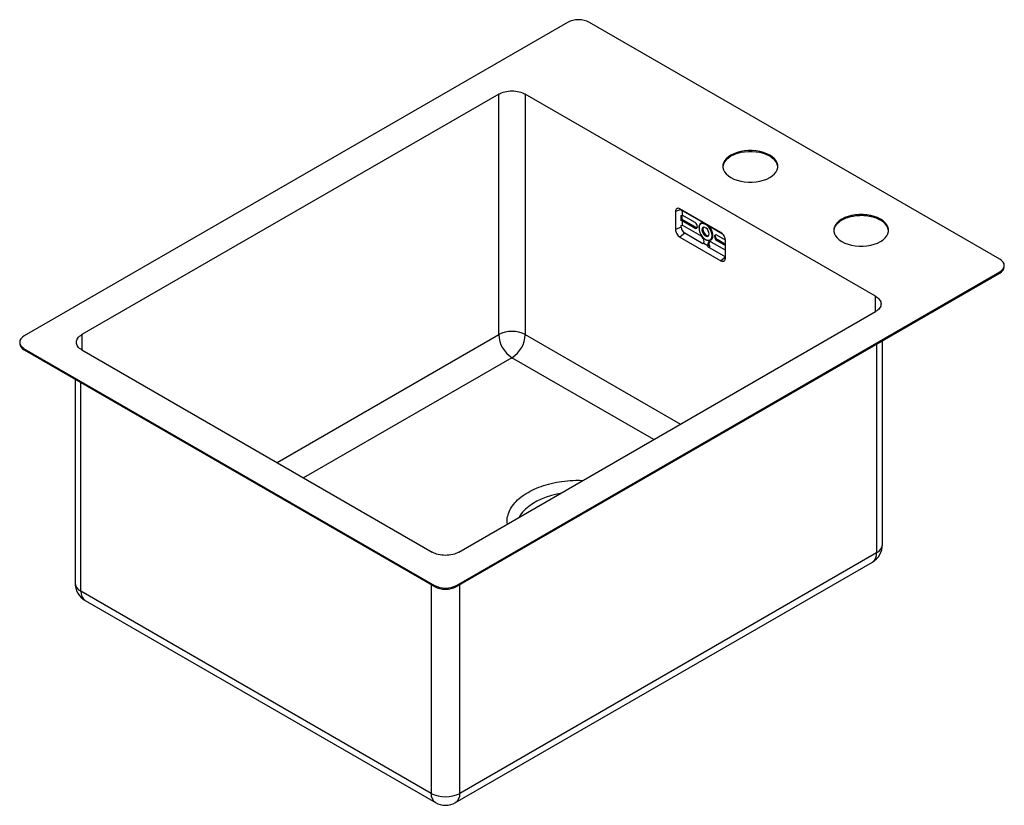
# Model space of a CAD drawing. Header units: millimetres. Extents: x -314 to 314, y -475 to 26.
import ezdxf

# ---------------------------------------------------------------- set-up
doc = ezdxf.new("R2010")
doc.units = ezdxf.units.MM

msp = doc.modelspace()

# ---------------------------------------------------------------- linework, layer by layer
at = {"color": 7, "linetype": 'Continuous', "lineweight": 25}
for p, q in [((35.36, 24.49), (-311.13, -175.53)), ((311.13, -126.54), (49.5, 24.49)), ((-8.49, -21.23), (-274.36, -174.71)), ((-8.49, -174.74), (-8.49, -21.23)), ((231.93, -150.22), (8.49, -21.23)), ((8.49, -21.23), (8.49, -174.74)), ((164.4, -60.94), (164.4, -60.21)), ((104.3, -96.14), (104.3, -107.57)), ((133.29, -109.61), (107.13, -94.5)), ((107.96, -94.98), (107.96, -95.67)), ((108.02, -95.01), (107.96, -95.04)), ((108.46, -95.47), (107.96, -95.67)), ((107.96, -98.66), (108.46, -98.46)), ((107.96, -102.09), (107.96, -98.66)), ((108.46, -95.47), (108.46, -98.46)), ((108.46, -95.47), (120.39, -102.36)), ((116.81, -103.28), (108.46, -98.46)), ((108.56, -101.21), (108.56, -98.51)), ((107.96, -106.09), (104.3, -107.57)), ((107.96, -101.56), (108.56, -101.21)), ((108.46, -101.88), (107.96, -102.09)), ((107.96, -105.07), (108.46, -104.87)), ((107.96, -106.09), (107.96, -105.07)), ((108.46, -101.88), (108.46, -104.87)), ((108.46, -101.88), (116.81, -106.71)), ((120.39, -111.76), (108.46, -104.87)), ((117.45, -106.34), (108.56, -101.21)), ((116.81, -106.71), (117.45, -106.34)), ((119.32, -106.77), (119.32, -106.44)), ((127.1, -106.23), (134.26, -110.37)), ((235.11, -101.77), (235.11, -101.03)), ((110.24, -110.04), (107.13, -112.47)), ((107.13, -112.47), (133.29, -127.57)), ((121.81, -116.72), (110.24, -110.04)), ((121.16, -107.83), (121.8, -107.46)), ((127.6, -111.55), (128.16, -111.55)), ((129.19, -112.14), (129.82, -111.77)), ((136.1, -114.41), (130.67, -111.28)), ((122.28, -116.41), (125.21, -118.1)), ((123.46, -113.93), (123.74, -114.1)), ((124.82, -118.46), (136.12, -124.98)), ((124.98, -116.86), (125.61, -116.49)), ((136.12, -120.84), (127.1, -115.63)), ((130.67, -114.71), (131.31, -114.34)), ((130.67, -114.71), (136.12, -117.85)), ((136.12, -117.12), (131.31, -114.34)), ((136.12, -125.94), (136.12, -114.5)), ((314.06, -131.36), (314.06, -130.63)), ((-35.36, -334.73), (311.13, -134.71)), ((-35.36, -335.46), (311.13, -135.44)), ((311.13, -135.44), (311.13, -134.71)), ((-33.94, -313.5), (231.93, -160.02)), ((-314.06, -179.61), (-314.06, -180.34)), ((236.35, -308.63), (236.35, -178.61)), ((-311.13, -183.69), (-49.5, -334.73)), ((-311.13, -184.43), (-311.13, -183.69)), ((-311.13, -184.43), (-49.5, -335.46)), ((-274.36, -184.51), (-50.91, -313.5)), ((-278.77, -203.1), (-278.77, -333.12)), ((232.57, -313.89), (-33.3, -467.38)), ((-35.98, -473.28), (229.9, -319.8)), ((-51.55, -467.38), (-274.99, -338.39)), ((-49.5, -335.46), (-49.5, -334.73)), ((-35.36, -335.46), (-35.36, -334.73)), ((-272.32, -344.29), (-48.88, -473.28))]:
    msp.add_line(p, q, dxfattribs=at)
at = {"color": 8, "linetype": 'Continuous', "lineweight": 25}
for p, q in [((107.63, -94.79), (104.3, -96.14)), ((120.39, -102.36), (120.56, -102.26)), ((127.1, -106.23), (127.27, -106.13)), ((136.12, -125.36), (133.29, -127.57)), ((231.93, -160.02), (231.93, -150.22)), ((-274.36, -174.71), (-274.36, -184.51)), ((-149.89, -256.36), (-8.49, -174.74)), ((8.49, -174.74), (107.46, -231.87)), ((232.57, -180.79), (232.57, -313.89)), ((0, -189.43), (-132.91, -266.16)), ((90.49, -241.67), (0, -189.43)), ((-274.99, -338.39), (-274.99, -205.29)), ((-51.55, -334.28), (-51.55, -467.38)), ((-33.3, -467.38), (-33.3, -334.28))]:
    msp.add_line(p, q, dxfattribs=at)
at = {"color": 7, "linetype": 'Continuous', "lineweight": 25, "flags": 128}
for points in [[(164.4, -60.94), (162.52, -60), (160.41, -59.22), (158.14, -58.62), (155.75, -58.22), (153.28, -58.01), (150.78, -58.01), (148.31, -58.22), (145.91, -58.62), (143.64, -59.22), (141.54, -60), (139.65, -60.94), (138.02, -62.03), (136.67, -63.25), (135.63, -64.56), (134.93, -65.94), (134.57, -67.37), (134.54, -67.72)], [(164.4, -60.21), (162.52, -59.27), (160.41, -58.49), (158.14, -57.89), (155.75, -57.48), (153.28, -57.28), (150.78, -57.28), (148.31, -57.48), (145.91, -57.89), (143.64, -58.49), (141.54, -59.27), (139.65, -60.21), (138.02, -61.3), (136.67, -62.51), (135.63, -63.82), (134.93, -65.21), (134.57, -66.63), (134.57, -68.07), (134.93, -69.5), (135.63, -70.88), (136.67, -72.2), (138.02, -73.41), (139.65, -74.5)], [(139.65, -74.5), (141.54, -75.44), (143.64, -76.22), (145.91, -76.82), (148.31, -77.23), (150.78, -77.43), (153.28, -77.43), (155.75, -77.23), (158.14, -76.82), (160.41, -76.22), (162.52, -75.44), (164.4, -74.5), (166.04, -73.41), (167.39, -72.2), (168.42, -70.88), (169.13, -69.5), (169.48, -68.07), (169.48, -66.63), (169.13, -65.21), (168.42, -63.82), (167.39, -62.51), (166.04, -61.3), (164.4, -60.21)], [(169.52, -67.72), (169.48, -67.37), (169.13, -65.94), (168.42, -64.56), (167.39, -63.25), (166.04, -62.03), (164.4, -60.94)], [(235.11, -101.03), (233.23, -100.09), (231.13, -99.31), (228.85, -98.71), (226.46, -98.3), (223.99, -98.1), (221.49, -98.1), (219.02, -98.3), (216.62, -98.71), (214.35, -99.31), (212.25, -100.09), (210.36, -101.03), (208.73, -102.12), (207.38, -103.33), (206.34, -104.64), (205.64, -106.03), (205.28, -107.45), (205.28, -108.89), (205.64, -110.32), (206.34, -111.7), (207.38, -113.02), (208.73, -114.23), (210.36, -115.32)], [(127.6, -111.55), (127.46, -110.23), (127.04, -108.84), (126.39, -107.47), (125.53, -106.22), (124.53, -105.16), (123.46, -104.38), (122.39, -103.93), (121.39, -103.83), (120.54, -104.09), (119.88, -104.7), (119.47, -105.61), (119.32, -106.77)], [(119.32, -106.77), (119.47, -108.09), (119.88, -109.48), (120.54, -110.85), (121.39, -112.1), (122.39, -113.15), (123.46, -113.93), (124.53, -114.39), (125.53, -114.49), (126.39, -114.22), (127.04, -113.61), (127.46, -112.7), (127.6, -111.55)], [(125.76, -110.48), (125.62, -109.5), (125.22, -108.47), (124.61, -107.52), (123.86, -106.77), (123.06, -106.31), (122.31, -106.2), (121.7, -106.44), (121.3, -107), (121.16, -107.83)], [(122.19, -106.21), (121.94, -106.64), (121.8, -107.46)], [(210.36, -115.32), (212.25, -116.26), (214.35, -117.04), (216.62, -117.64), (219.02, -118.05), (221.49, -118.25), (223.99, -118.25), (226.46, -118.05), (228.85, -117.64), (231.13, -117.04), (233.23, -116.26), (235.11, -115.32), (236.75, -114.23), (238.1, -113.02), (239.14, -111.7), (239.84, -110.32), (240.19, -108.89), (240.19, -107.45), (239.84, -106.03), (239.14, -104.64), (238.1, -103.33), (236.75, -102.12), (235.11, -101.03)], [(240.23, -108.54), (240.19, -108.19), (239.84, -106.76), (239.14, -105.38), (238.1, -104.07), (236.75, -102.85), (235.11, -101.77)], [(121.16, -107.83), (121.3, -108.82), (121.7, -109.85), (122.31, -110.79), (123.06, -111.54), (123.86, -112), (124.61, -112.12), (125.22, -111.88), (125.62, -111.31), (125.76, -110.48)], [(121.8, -107.46), (121.94, -108.45), (122.34, -109.48), (122.95, -110.43), (123.7, -111.17), (124.5, -111.63), (125.25, -111.75), (125.37, -111.73)], [(123.74, -114.1), (124.28, -114.37), (125.31, -114.67), (126.25, -114.64), (127.05, -114.29), (127.66, -113.63), (128.03, -112.69), (128.16, -111.55)], [(311.13, -134.71), (312.37, -133.83), (313.29, -132.83), (313.86, -131.75), (314.06, -130.63), (313.86, -129.5), (313.29, -128.42), (312.37, -127.42), (311.13, -126.54)], [(-311.13, -175.53), (-312.37, -176.4), (-313.29, -177.4), (-313.86, -178.48), (-314.06, -179.61), (-313.86, -180.74), (-313.29, -181.82), (-312.37, -182.82), (-311.13, -183.69)]]:
    msp.add_lwpolyline(points, dxfattribs=at)
at = {"color": 8, "linetype": 'Continuous', "lineweight": 25, "flags": 128}
msp.add_lwpolyline([(30.83, -276.11), (28.58, -276.55), (25.11, -277.41), (21.8, -278.45), (18.68, -279.67), (15.77, -281.06), (13.11, -282.59), (10.7, -284.27), (8.59, -286.08), (6.78, -287.99), (5.3, -289.99), (4.53, -291.29)], dxfattribs=at)
at = {"color": 7, "linetype": 'Continuous', "lineweight": 25}
for centre, radius, start, end in [((42.43, 10.85), 15.37, 62.60967, 117.39033), ((112.91, -105.86), 4.95, 182.60548, 237.39452), ((115.08, -106), 3.23, 2.60548, 57.39452), ((117.39, -106), 0.917, 230.79671, 9.21404), ((121.94, -105.98), 2.66, 77.64365, 190.11646), ((121.41, -100.72), 1.93, 237.99174, 264.58465), ((118.45, -112.01), 9.72, 2.75012, 47.83501), ((129.06, -102.97), 3.81, 222.59709, 238.98334), ((117.9, -115.64), 4.61, 2.60548, 57.39452), ((130.09, -111.99), 0.917, 50.79671, 189.21404), ((132.41, -111.99), 3.23, 182.60548, 237.39452), ((126.27, -116.65), 1.31, 50.79671, 189.21404), ((128.79, -116.79), 3.81, 180.94113, 200.1087), ((127.37, -116.4), 1.76, 143.80757, 182.96529), ((129.94, -116.34), 4.33, 181.95222, 211.09696), ((309.05, -130.86), 5.03, 294.37466, 354.3052), ((0, -191.02), 18.36, 62.48054, 117.51946), ((9.86, -173.94), 18.36, 182.4763, 237.5237), ((-9.86, -173.94), 18.36, 302.4763, 357.5237), ((-309.05, -179.85), 5.03, 185.6948, 245.62534), ((223.45, -308.63), 12.9, 299.99731, 360), ((-265.87, -333.12), 12.9, 180, 240.00269), ((-42.43, -321.08), 15.37, 242.60967, 297.39033), ((-42.43, -321.82), 15.37, 242.60967, 297.39033), ((-42.43, -449.87), 19.74, 242.48054, 297.51946), ((-42.43, -462.11), 12.9, 240.00269, 299.99731)]:
    msp.add_arc(centre, radius, start, end, dxfattribs=at)
at = {"color": 8, "linetype": 'Continuous', "lineweight": 25}
for centre, radius, start, end in [((226.29, -314.61), 6.32, 304.77892, 6.53326), ((230.05, -308.1), 6.31, 293.46213, 355.21773), ((-272.32, -332.48), 6.48, 185.65338, 245.66676), ((-268.54, -339.02), 6.48, 174.33758, 234.35024), ((-45.1, -468.02), 6.48, 174.33758, 234.35024), ((-39.75, -468.02), 6.48, 305.64976, 5.66242)]:
    msp.add_arc(centre, radius, start, end, dxfattribs=at)
at = {"color": 7, "linetype": 'Continuous', "lineweight": 25}
for points, knots in [([(-8.49, -21.23), (-7.37, -20.59), (-6.04, -20.07), (-3.14, -19.38), (-1.57, -19.2), (1.57, -19.2), (3.14, -19.38), (6.04, -20.07), (7.37, -20.59), (8.49, -21.23)], [0, 0, 0, 0, 0.25, 0.25, 0.5, 0.5, 0.75, 0.75, 1, 1, 1, 1]), ([(107.13, -94.5), (106.76, -94.29), (106.39, -94.16), (105.7, -94.09), (105.39, -94.15), (104.86, -94.46), (104.66, -94.7), (104.37, -95.32), (104.3, -95.71), (104.3, -96.14)], [0, 0, 0, 0, 0.25, 0.25, 0.5, 0.5, 0.75, 0.75, 1, 1, 1, 1]), ([(235.11, -101.77), (235.01, -101.71), (234.81, -101.59), (234.49, -101.42), (234.17, -101.26), (233.84, -101.1), (233.51, -100.94), (233.17, -100.79), (232.82, -100.65), (232.11, -100.37), (231, -99.98), (229.45, -99.56), (227.83, -99.23), (225.6, -98.9), (222.74, -98.74), (219.3, -98.94), (216, -99.52), (212.95, -100.45), (210.28, -101.72), (208.46, -103), (207.28, -104.14), (206.55, -105.04), (205.96, -105.97), (205.63, -106.74), (205.45, -107.33), (205.36, -107.72), (205.29, -108.12), (205.25, -108.51), (205.24, -108.78), (205.24, -108.91)], [0, 0, 0, 0, 0.010447, 0.020875, 0.031292, 0.041702, 0.052113, 0.06253, 0.07296, 0.08341, 0.125092, 0.166789, 0.208473, 0.250168, 0.333446, 0.416724, 0.500002, 0.58328, 0.666557, 0.749835, 0.791517, 0.833214, 0.874898, 0.916593, 0.933296, 0.949962, 0.966618, 0.983289, 1, 1, 1, 1]), ([(118.11, -106.52), (118.06, -106.53), (117.86, -106.56), (117.63, -106.43), (117.45, -106.34)], [0, 0, 0, 0, 0.264654, 1, 1, 1, 1]), ([(104.3, -107.57), (104.3, -107.99), (104.37, -108.46), (104.66, -109.42), (104.86, -109.9), (105.39, -110.81), (105.7, -111.23), (106.39, -111.95), (106.76, -112.25), (107.13, -112.47)], [0, 0, 0, 0, 0.25, 0.25, 0.5, 0.5, 0.75, 0.75, 1, 1, 1, 1]), ([(129.82, -111.77), (129.83, -111.51), (129.84, -111.23), (129.98, -111.11), (129.98, -111.11)], [0, 0, 0, 0, 0.956132, 1, 1, 1, 1]), ([(131.31, -114.34), (131.12, -114.23), (130.92, -114.07), (130.56, -113.69), (130.4, -113.47), (130.12, -113), (130.01, -112.74), (129.86, -112.24), (129.82, -111.99), (129.82, -111.77)], [0, 0, 0, 0, 0.25, 0.25, 0.5, 0.5, 0.75, 0.75, 1, 1, 1, 1]), ([(136.12, -114.5), (136.12, -114.08), (136.04, -113.61), (135.76, -112.65), (135.55, -112.17), (135.03, -111.26), (134.71, -110.84), (134.03, -110.12), (133.66, -109.82), (133.29, -109.61)], [0, 0, 0, 0, 0.25, 0.25, 0.5, 0.5, 0.75, 0.75, 1, 1, 1, 1]), ([(125.82, -119.03), (125.83, -119.02), (125.96, -118.87), (126.1, -118.72), (126.23, -118.58)], [0, 0, 0, 0, 0.066852, 1, 1, 1, 1]), ([(133.29, -127.57), (133.66, -127.78), (134.03, -127.91), (134.71, -127.98), (135.03, -127.92), (135.55, -127.62), (135.76, -127.37), (136.04, -126.75), (136.12, -126.36), (136.12, -125.94)], [0, 0, 0, 0, 0.25, 0.25, 0.5, 0.5, 0.75, 0.75, 1, 1, 1, 1]), ([(231.93, -150.22), (233.04, -150.86), (233.93, -151.63), (235.13, -153.3), (235.45, -154.21), (235.45, -156.02), (235.13, -156.93), (233.93, -158.61), (233.04, -159.37), (231.93, -160.02)], [0, 0, 0, 0, 0.25, 0.25, 0.5, 0.5, 0.75, 0.75, 1, 1, 1, 1]), ([(-274.36, -184.51), (-275.47, -183.87), (-276.36, -183.1), (-277.56, -181.42), (-277.87, -180.52), (-277.87, -178.7), (-277.56, -177.8), (-276.36, -176.12), (-275.47, -175.35), (-274.36, -174.71)], [0, 0, 0, 0, 0.25, 0.25, 0.5, 0.5, 0.75, 0.75, 1, 1, 1, 1]), ([(-33.94, -313.5), (-35.05, -314.14), (-36.38, -314.66), (-39.29, -315.35), (-40.86, -315.53), (-44, -315.53), (-45.57, -315.35), (-48.47, -314.66), (-49.8, -314.14), (-50.91, -313.5)], [0, 0, 0, 0, 0.25, 0.25, 0.5, 0.5, 0.75, 0.75, 1, 1, 1, 1])]:
    msp.add_open_spline(points, degree=3, knots=knots, dxfattribs=at)
for points in [[(122.28, -116.41), (122.12, -116.51), (121.97, -116.62), (121.81, -116.72)], [(122.28, -116.41), (122.43, -116.16), (122.51, -115.82), (122.51, -115.43)], [(124.82, -118.46), (124.95, -118.34), (125.08, -118.22), (125.21, -118.1)]]:
    msp.add_open_spline(points, degree=3, dxfattribs=at)
at = {"color": 8, "linetype": 'Continuous', "lineweight": 25}
msp.add_open_spline([(-2.88, -295.57), (-2.98, -295.03), (-3.3, -293.11), (-2.69, -289.8), (-1.07, -285.78), (1.69, -281.95), (5.44, -278.42), (10.1, -275.27), (15.55, -272.58), (21.67, -270.42), (28.3, -268.82), (35.27, -267.89), (41, -267.53), (44.32, -267.72), (45.27, -267.78)], degree=3, knots=[0, 0, 0, 0, 0.036911, 0.129529, 0.222147, 0.314765, 0.407383, 0.5, 0.592619, 0.685236, 0.777854, 0.870472, 0.96309, 1, 1, 1, 1], dxfattribs=at)

doc.saveas('drawing.dxf')
